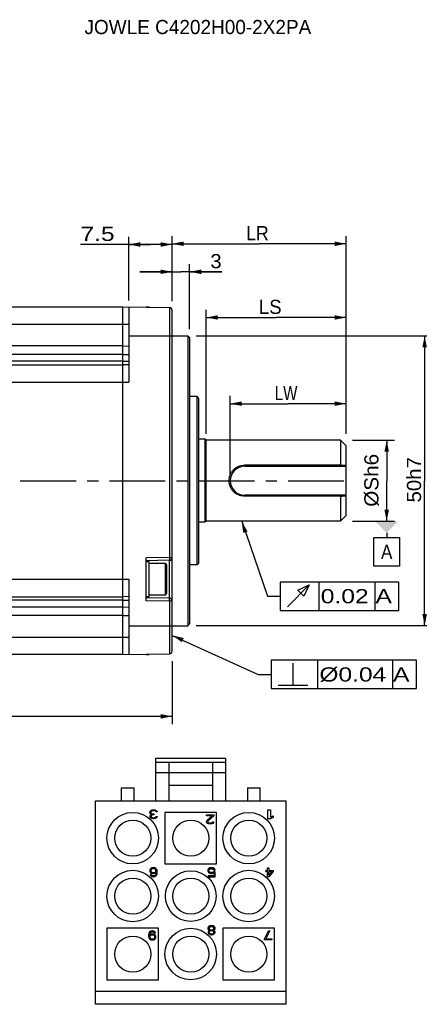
# Model space of a CAD drawing. Extents: x -74 to 556, y -100 to 345.
# Tile 6 of 19: x 233 to 295, y 106 to 259. Entities that reach past the tile are written whole.
import ezdxf
from ezdxf.enums import TextEntityAlignment as Align

# ---------------------------------------------------------------- set-up
doc = ezdxf.new("R2010")
doc.units = 0
doc.header["$LTSCALE"] = 23.1
doc.header["$MEASUREMENT"] = 0
doc.linetypes.add('CENTER', pattern=[0.6, 0.375, -0.075, 0.075, -0.075])
doc.layers.get('0').update_dxf_attribs({"linetype": 'CONTINUOUS'})
doc.layers.add('8_ALL_NOTES_BALLOONS_SYMBOLS_GT', color=7, linetype='CONTINUOUS')
doc.layers.add('DEFAULT_1', color=7, linetype='CENTER')
doc.styles.add('TEXTSTYLE_0', font='txt', dxfattribs={"width": 0.8})
doc.dimstyles.new('DIMSTYLE_3', dxfattribs={"dimtxt": 2.2, "dimasz": 0.18, "dimexe": 0.18, "dimexo": 0.0625, "dimgap": 0.09, "dimtad": 0, "dimtih": 1, "dimtoh": 1, "dimdec": 4, "dimlfac": 1.111111, "dimzin": 0, "dimdsep": 46, "dimtxsty": 'Standard', "dimcen": 0.09, "dimadec": 0, "dimazin": 0, "dimtp": 1e-05, "dimtm": 1e-05, "dimtfac": 1, "dimtdec": 4, "dimtofl": 0, "dimtmove": 0, "dimatfit": 0, "dimfxl": 0, "dimtolj": 1, "dimtzin": 0, "dimarcsym": 0})
doc.dimstyles.new('DIMSTYLE_7', dxfattribs={"dimtxt": 0.0001, "dimasz": 0.18, "dimexe": 0.18, "dimexo": 0.0625, "dimgap": 0.09, "dimtad": 0, "dimtih": 1, "dimtoh": 1, "dimdec": 4, "dimlfac": 1.111111, "dimzin": 0, "dimdsep": 46, "dimtxsty": 'Standard', "dimcen": 0.09, "dimadec": 0, "dimazin": 0, "dimtp": 1e-05, "dimtm": 1e-05, "dimtfac": 1, "dimtdec": 4, "dimtofl": 0, "dimtmove": 0, "dimatfit": 0, "dimfxl": 0, "dimtolj": 1, "dimtzin": 0, "dimarcsym": 0})

# ---------------------------------------------------------------- blocks, each defined once
blk = doc.blocks.new('*D3')
at = {"color": 7, "linetype": 'Continuous'}
for p, q in [((256.43, 220.19), (251.43, 220.19)), ((251.43, 220.19), (257.78, 220.19)), ((256.43, 215.76), (256.43, 221.39)), ((264.11, 220.19), (257.78, 220.19)), ((259.13, 211.26), (259.13, 221.39)), ((259.13, 220.19), (264.11, 220.19))]:
    blk.add_line(p, q, dxfattribs=at)
for points in [[(254.63, 219.84), (256.43, 220.19), (254.63, 220.54)], [(260.93, 220.54), (259.13, 220.19), (260.93, 219.84)]]:
    blk.add_solid(points, dxfattribs=at)
at = {"color": 7, "linetype": 'Continuous', "style": 'TEXTSTYLE_0', "width": 1.2}
blk.add_text('3', height=2.2, dxfattribs=at).set_placement((262.35, 220.74), (264.11, 220.74), align=Align.FIT)
blk = doc.blocks.new('*D4')
at = {"color": 7, "linetype": 'Continuous'}
for p, q in [((260.13, 210.26), (296.81, 210.26)), ((295.61, 210.26), (295.61, 187.76)), ((295.61, 165.26), (295.61, 187.76)), ((260.13, 165.26), (296.81, 165.26))]:
    blk.add_line(p, q, dxfattribs=at)
for points in [[(295.96, 208.46), (295.61, 210.26), (295.26, 208.46)], [(295.26, 167.06), (295.61, 165.26), (295.96, 167.06)]]:
    blk.add_solid(points, dxfattribs=at)
at = {"color": 7, "linetype": 'Continuous', "style": 'TEXTSTYLE_0'}
for s, width, p, p2 in [('h7', 0.96, (295.06, 187.9), (295.06, 191.42)), ('50', 1.066667, (295.06, 184.38), (295.06, 187.9))]:
    blk.add_text(s, height=2.2, rotation=90, dxfattribs=dict(at, width=width)).set_placement(p, p2, align=Align.FIT)
blk = doc.blocks.new('*D5')
at = {"color": 7, "linetype": 'Continuous'}
for p, q in [((138.8, 159.76), (138.8, 149.98)), ((256.43, 159.76), (256.43, 149.98)), ((138.8, 151.18), (197.62, 151.18)), ((256.43, 151.18), (197.62, 151.18))]:
    blk.add_line(p, q, dxfattribs=at)
for points in [[(140.6, 151.53), (138.8, 151.18), (140.6, 150.83)], [(254.63, 150.83), (256.43, 151.18), (254.63, 151.53)]]:
    blk.add_solid(points, dxfattribs=at)
at = {"color": 7, "linetype": 'Continuous', "style": 'TEXTSTYLE_0', "width": 0.96}
blk.add_text('LL', height=2.2, dxfattribs=at).set_placement((200.08, 151.73), (203.6, 151.73), align=Align.FIT)
blk = doc.blocks.new('*D11')
at = {"color": 7, "linetype": 'Continuous'}
for p, q in [((249.68, 215.74), (249.68, 225.63)), ((256.43, 215.63), (256.43, 225.63)), ((253.06, 224.43), (242.21, 224.43)), ((249.68, 224.43), (253.06, 224.43)), ((256.43, 224.43), (253.06, 224.43))]:
    blk.add_line(p, q, dxfattribs=at)
for points in [[(251.48, 224.78), (249.68, 224.43), (251.48, 224.08)], [(254.63, 224.08), (256.43, 224.43), (254.63, 224.78)]]:
    blk.add_solid(points, dxfattribs=at)
at = {"color": 7, "linetype": 'Continuous', "style": 'TEXTSTYLE_0', "width": 1.2}
blk.add_text('7.5', height=2.2, dxfattribs=at).set_placement((242.21, 224.98), (247.49, 224.98), align=Align.FIT)
blk = doc.blocks.new('*D12')
at = {"color": 7, "linetype": 'Continuous'}
for p, q in [((265.43, 188.76), (265.43, 200.92)), ((283.43, 195.06), (283.43, 200.92)), ((265.43, 199.72), (274.43, 199.72)), ((283.43, 199.72), (274.43, 199.72))]:
    blk.add_line(p, q, dxfattribs=at)
for points in [[(267.23, 200.07), (265.43, 199.72), (267.23, 199.37)], [(281.63, 199.37), (283.43, 199.72), (281.63, 200.07)]]:
    blk.add_solid(points, dxfattribs=at)
at = {"color": 7, "linetype": 'Continuous', "style": 'TEXTSTYLE_0', "width": 0.8}
blk.add_text('LW', height=2.2, dxfattribs=at).set_placement((272.35, 200.27), (275.87, 200.27), align=Align.FIT)
blk = doc.blocks.new('*D13')
at = {"color": 7, "linetype": 'Continuous'}
for p, q in [((256.43, 215.76), (256.43, 225.74)), ((283.43, 195.06), (283.43, 225.74)), ((256.43, 224.54), (269.93, 224.54)), ((283.43, 224.54), (269.93, 224.54))]:
    blk.add_line(p, q, dxfattribs=at)
for points in [[(258.23, 224.89), (256.43, 224.54), (258.23, 224.19)], [(281.63, 224.19), (283.43, 224.54), (281.63, 224.89)]]:
    blk.add_solid(points, dxfattribs=at)
at = {"color": 7, "linetype": 'Continuous', "style": 'TEXTSTYLE_0', "width": 0.96}
blk.add_text('LR', height=2.2, dxfattribs=at).set_placement((267.9, 225.09), (271.42, 225.09), align=Align.FIT)
blk = doc.blocks.new('*D14')
at = {"color": 7, "linetype": 'Continuous'}
for p, q in [((261.71, 195.06), (261.71, 214.3)), ((283.43, 195.06), (283.43, 214.3)), ((261.71, 213.1), (272.57, 213.1)), ((283.43, 213.1), (272.57, 213.1))]:
    blk.add_line(p, q, dxfattribs=at)
for points in [[(263.51, 213.45), (261.71, 213.1), (263.51, 212.75)], [(281.63, 212.75), (283.43, 213.1), (281.63, 213.45)]]:
    blk.add_solid(points, dxfattribs=at)
at = {"color": 7, "linetype": 'Continuous', "style": 'TEXTSTYLE_0', "width": 0.96}
blk.add_text('LS', height=2.2, dxfattribs=at).set_placement((269.89, 213.65), (273.41, 213.65), align=Align.FIT)
blk = doc.blocks.new('*D21')
at = {"color": 7, "linetype": 'Continuous'}
for p, q in [((284.43, 194.06), (290.92, 194.06)), ((289.72, 194.06), (289.72, 187.76)), ((289.72, 181.46), (289.72, 187.76)), ((284.43, 181.46), (290.92, 181.46))]:
    blk.add_line(p, q, dxfattribs=at)
for points in [[(290.07, 192.26), (289.72, 194.06), (289.37, 192.26)], [(289.37, 183.26), (289.72, 181.46), (290.07, 183.26)]]:
    blk.add_solid(points, dxfattribs=at)
at = {"color": 7, "linetype": 'Continuous', "style": 'TEXTSTYLE_0'}
for s, width in [('%%c', 1.999999), ('14', 1.2)]:
    blk.add_text(s, height=0.0001, rotation=90, dxfattribs=dict(at, width=width)).set_placement((289.72, 192.52), (289.72, 192.52), align=Align.FIT)

msp = doc.modelspace()

# ---------------------------------------------------------------- linework, layer by layer
at = {"color": 7, "linetype": 'Continuous'}
for p, q in [((173.003777, 214.758977), (248.783777, 214.758977)), ((248.783777, 214.758977), (255.991631, 214.633163)), ((248.783777, 160.758977), (248.783777, 214.758977)), ((249.683777, 214.743267), (249.683777, 203.057743)), ((252.383777, 214.752476), (252.833777, 214.752476)), ((252.383777, 214.752476), (252.383777, 214.696138)), ((252.833777, 214.752476), (252.833777, 214.688284)), ((255.991631, 214.633163), (255.991631, 175.851883)), ((256.433777, 161.334722), (256.433777, 214.183232)), ((173.003777, 212.058977), (248.783777, 212.058977)), ((248.783777, 212.057743), (249.683777, 212.042033)), ((249.683777, 210.258977), (258.863777, 210.258977)), ((258.863777, 210.258977), (259.133777, 209.988977)), ((258.863777, 210.258977), (258.863777, 165.258977)), ((259.133777, 209.988716), (259.133777, 165.529237)), ((248.783777, 208.673087), (173.003777, 208.673087)), ((248.783777, 208.666207), (249.683777, 208.672969)), ((248.783777, 207.365955), (173.003777, 207.365955)), ((248.783777, 207.358979), (249.683777, 207.366031)), ((248.783777, 206.321477), (173.003777, 206.321477)), ((173.003777, 205.758977), (248.783777, 205.758977)), ((248.783777, 206.305994), (249.683777, 206.321396)), ((249.683777, 205.758977), (248.783777, 205.743267)), ((173.003777, 203.058977), (248.783777, 203.058977)), ((248.783777, 203.042033), (249.683777, 203.057743)), ((260.303777, 200.808977), (259.133777, 200.808977)), ((260.573777, 200.538977), (260.303777, 200.808977)), ((260.303777, 174.708977), (260.303777, 200.808977)), ((260.573777, 174.9792), (260.573777, 200.538753)), ((261.473777, 194.193977), (260.573777, 194.193977)), ((261.707604, 194.058977), (261.473777, 194.193977)), ((261.473777, 194.193977), (261.473777, 181.323977)), ((282.533777, 194.058977), (261.707604, 194.058977)), ((261.707604, 181.458977), (261.707604, 194.058977)), ((283.433777, 193.158977), (282.533777, 194.058977)), ((282.533777, 194.058977), (282.533777, 190.175212)), ((283.433777, 182.358985), (283.433777, 193.158969)), ((282.533777, 190.175212), (267.683777, 190.175212)), ((267.683777, 190.175212), (267.683777, 190.008977)), ((267.683777, 190.008977), (283.253777, 190.008977)), ((282.455386, 190.008977), (282.533777, 190.175212)), ((283.433777, 190.188977), (283.253777, 190.008977)), ((283.253777, 185.508977), (267.683777, 185.508977)), ((267.683777, 185.508977), (267.683777, 185.342742)), ((282.533777, 185.342742), (267.683777, 185.342742)), ((282.455386, 185.508977), (282.533777, 185.342742)), ((282.533777, 185.342742), (282.533777, 181.458977)), ((283.433777, 185.328977), (283.253777, 185.508977)), ((283.433777, 182.358977), (282.533777, 181.458977)), ((261.473777, 181.323977), (260.573777, 181.323977)), ((261.707604, 181.458977), (261.473777, 181.323977)), ((282.533777, 181.458977), (261.707604, 181.458977)), ((287.740845, 178.921856), (291.700845, 178.921856)), ((287.740845, 174.521856), (287.740845, 178.921856)), ((289.720845, 179.658977), (289.720845, 178.921856)), ((291.700845, 178.921856), (291.700845, 174.521856)), ((255.991631, 175.851883), (252.383777, 175.788908)), ((252.383777, 169.129045), (252.383777, 175.788908)), ((255.991631, 175.851883), (256.433777, 175.851883)), ((255.991631, 175.401952), (252.383777, 175.338977)), ((252.833777, 175.158977), (252.383777, 175.158977)), ((252.833777, 169.758977), (252.833777, 175.158977)), ((255.377893, 174.933977), (252.833777, 174.933977)), ((255.377893, 174.933977), (255.533777, 174.663977)), ((255.377893, 169.983977), (255.377893, 174.933977)), ((255.533777, 174.663977), (255.533777, 170.253977)), ((255.991631, 169.516001), (255.991631, 175.401952)), ((260.303777, 174.708977), (259.133777, 174.708977)), ((260.573777, 174.978977), (260.303777, 174.708977)), ((291.700845, 174.521856), (287.740845, 174.521856)), ((173.003777, 172.458977), (248.783777, 172.458977)), ((248.783777, 172.47592), (249.683777, 172.46021)), ((249.683777, 172.46021), (249.683777, 160.774686)), ((173.003777, 169.758977), (248.783777, 169.758977)), ((249.683777, 169.758977), (248.783777, 169.774686)), ((252.833777, 169.758977), (252.383777, 169.758977)), ((255.377893, 169.983977), (252.833777, 169.983977)), ((255.377893, 169.983977), (255.533777, 170.253977)), ((248.783777, 169.196477), (173.003777, 169.196477)), ((248.783777, 168.151998), (173.003777, 168.151998)), ((248.783777, 169.21196), (249.683777, 169.196557)), ((248.783777, 168.158974), (249.683777, 168.151922)), ((255.991631, 169.516001), (252.383777, 169.578977)), ((255.991631, 169.06607), (252.383777, 169.129045)), ((256.433777, 169.06607), (255.991631, 169.06607)), ((255.991631, 169.06607), (255.991631, 160.88479)), ((248.783777, 166.844867), (173.003777, 166.844867)), ((248.783777, 166.851746), (249.683777, 166.844985)), ((249.683777, 165.258977), (258.863777, 165.258977)), ((258.863777, 165.258977), (259.133777, 165.528977)), ((173.003777, 163.458977), (248.783777, 163.458977)), ((248.783777, 163.46021), (249.683777, 163.47592)), ((248.783777, 160.758977), (173.003777, 160.758977)), ((248.783777, 160.758977), (255.991631, 160.88479)), ((252.383777, 160.821815), (252.383777, 160.765478)), ((252.383777, 160.765478), (252.833777, 160.765478)), ((252.833777, 160.82967), (252.833777, 160.765478)), ((253.907761, 138.083119), (253.907761, 144.683119)), ((253.907761, 144.683119), (264.707761, 144.683119)), ((253.907761, 144.083119), (264.707761, 144.083119)), ((255.907761, 144.083119), (255.907761, 138.083119)), ((262.707761, 144.083119), (262.707761, 138.083119)), ((264.707761, 144.683119), (264.707761, 138.083119)), ((253.907761, 142.483119), (264.707761, 142.483119)), ((248.507761, 140.083119), (248.507761, 138.083119)), ((248.507761, 140.083119), (250.507761, 140.083119)), ((250.507761, 138.083119), (250.507761, 140.083119)), ((255.907761, 140.483119), (262.707761, 140.483119)), ((268.107761, 140.083119), (268.107761, 138.083119)), ((268.107761, 140.083119), (270.107761, 140.083119)), ((270.107761, 138.083119), (270.107761, 140.083119)), ((244.507761, 106.483119), (244.507761, 138.083119)), ((244.507761, 138.083119), (274.107761, 138.083119)), ((274.107761, 106.483119), (274.107761, 138.083119)), ((252.962306, 136.35546), (252.994124, 136.444822)), ((252.962306, 136.236311), (252.962306, 136.35546)), ((252.994124, 136.117162), (252.962306, 136.236311)), ((252.994124, 136.444822), (253.057761, 136.534183)), ((253.057761, 136.0278), (252.994124, 136.117162)), ((253.057761, 136.534183), (253.153215, 136.593758)), ((253.153215, 136.415034), (253.121397, 136.35546)), ((253.121397, 136.35546), (253.121397, 136.236311)), ((253.121397, 136.236311), (253.185033, 136.117162)), ((253.153215, 136.593758), (253.280488, 136.653332)), ((253.216852, 136.474609), (253.153215, 136.415034)), ((253.185033, 136.117162), (253.280488, 136.057588)), ((253.280488, 136.504396), (253.216852, 136.474609)), ((253.280488, 136.653332), (253.407761, 136.683119)), ((253.439579, 136.534183), (253.280488, 136.504396)), ((253.280488, 136.057588), (253.471397, 136.0278)), ((253.407761, 136.683119), (253.662306, 136.683119)), ((253.630488, 136.534183), (253.439579, 136.534183)), ((253.789579, 136.504396), (253.630488, 136.534183)), ((253.662306, 136.683119), (253.789579, 136.653332)), ((253.789579, 136.653332), (253.916852, 136.593758)), ((253.853215, 136.474609), (253.789579, 136.504396)), ((253.916852, 136.415034), (253.853215, 136.474609)), ((253.916852, 136.593758), (254.012306, 136.534183)), ((253.94867, 136.35546), (253.916852, 136.415034)), ((254.107761, 136.35546), (253.94867, 136.35546)), ((254.012306, 136.534183), (254.075942, 136.444822)), ((254.075942, 136.444822), (254.107761, 136.35546)), ((255.307761, 136.283119), (255.307761, 128.283119)), ((263.307761, 136.283119), (255.307761, 136.283119)), ((263.307761, 128.283119), (263.307761, 136.283119)), ((271.267761, 136.683119), (271.687761, 136.683119)), ((271.267761, 135.283119), (271.267761, 136.683119)), ((271.687761, 136.683119), (271.687761, 135.521417)), ((252.994124, 135.670354), (253.025942, 135.789503)), ((252.994124, 135.610779), (252.994124, 135.670354)), ((253.025942, 135.49163), (252.994124, 135.610779)), ((253.025942, 135.789503), (253.089579, 135.878864)), ((253.153215, 135.372481), (253.025942, 135.49163)), ((253.216852, 135.968226), (253.057761, 136.0278)), ((253.089579, 135.878864), (253.216852, 135.968226)), ((253.216852, 135.789503), (253.153215, 135.670354)), ((253.153215, 135.670354), (253.153215, 135.610779)), ((253.153215, 135.610779), (253.216852, 135.521417)), ((253.280488, 135.312907), (253.153215, 135.372481)), ((253.280488, 135.849077), (253.216852, 135.789503)), ((253.216852, 135.521417), (253.312306, 135.461843)), ((253.471397, 135.908651), (253.280488, 135.849077)), ((253.503215, 135.283119), (253.280488, 135.312907)), ((253.312306, 135.461843), (253.471397, 135.432056)), ((253.471397, 136.0278), (253.59867, 136.0278)), ((253.59867, 135.908651), (253.471397, 135.908651)), ((253.471397, 135.432056), (253.59867, 135.432056)), ((253.566852, 135.283119), (253.503215, 135.283119)), ((253.789579, 135.312907), (253.566852, 135.283119)), ((253.59867, 136.0278), (253.59867, 135.908651)), ((253.59867, 135.432056), (253.757761, 135.461843)), ((253.757761, 135.461843), (253.853215, 135.521417)), ((253.916852, 135.372481), (253.789579, 135.312907)), ((253.853215, 135.521417), (253.916852, 135.610779)), ((253.916852, 135.610779), (254.075942, 135.610779)), ((254.044124, 135.49163), (253.916852, 135.372481)), ((254.075942, 135.610779), (254.044124, 135.49163)), ((261.762306, 135.734183), (261.762306, 135.883119)), ((261.762306, 135.883119), (262.907761, 135.883119)), ((262.653215, 135.734183), (261.762306, 135.734183)), ((261.762306, 134.870354), (261.794124, 134.989503)), ((261.762306, 134.810779), (261.762306, 134.870354)), ((261.794124, 134.69163), (261.762306, 134.810779)), ((261.794124, 134.989503), (261.857761, 135.078864)), ((261.921397, 134.572481), (261.794124, 134.69163)), ((261.857761, 135.078864), (262.653215, 135.734183)), ((262.04867, 134.512907), (261.921397, 134.572481)), ((262.016852, 134.989503), (261.953215, 134.870354)), ((261.953215, 134.870354), (261.953215, 134.810779)), ((261.953215, 134.810779), (262.016852, 134.721417)), ((262.907761, 135.734183), (262.016852, 134.989503)), ((262.016852, 134.721417), (262.112306, 134.661843)), ((262.239579, 134.483119), (262.04867, 134.512907)), ((262.112306, 134.661843), (262.271397, 134.632056)), ((262.271397, 134.632056), (262.39867, 134.632056)), ((262.589579, 134.512907), (262.366852, 134.483119)), ((262.39867, 134.632056), (262.557761, 134.661843)), ((262.557761, 134.661843), (262.653215, 134.721417)), ((262.716852, 134.572481), (262.589579, 134.512907)), ((262.653215, 134.721417), (262.716852, 134.810779)), ((262.716852, 134.810779), (262.875942, 134.810779)), ((262.844124, 134.69163), (262.716852, 134.572481)), ((262.875942, 134.810779), (262.844124, 134.69163)), ((262.907761, 135.883119), (262.907761, 135.734183)), ((271.687761, 135.283119), (271.267761, 135.283119)), ((271.687761, 135.521417), (272.107761, 135.729928)), ((272.107761, 135.49163), (271.687761, 135.283119)), ((272.107761, 135.729928), (272.107761, 135.49163)), ((262.366852, 134.483119), (262.239579, 134.483119)), ((253.025942, 127.444822), (252.962306, 127.295885)), ((252.962306, 127.295885), (252.962306, 127.146949)), ((252.962306, 127.146949), (253.025942, 126.998013)), ((253.121397, 127.563971), (253.025942, 127.444822)), ((253.025942, 126.998013), (253.121397, 126.908651)), ((253.280488, 127.653332), (253.121397, 127.563971)), ((253.153215, 127.35546), (253.121397, 127.266098)), ((253.121397, 127.266098), (253.121397, 127.176737)), ((253.121397, 127.176737), (253.153215, 127.087375)), ((253.121397, 126.908651), (253.280488, 126.81929)), ((253.216852, 127.444822), (253.153215, 127.35546)), ((253.153215, 127.087375), (253.216852, 127.0278)), ((253.312306, 127.504396), (253.216852, 127.444822)), ((253.216852, 127.0278), (253.312306, 126.968226)), ((253.439579, 127.683119), (253.280488, 127.653332)), ((253.407761, 127.534183), (253.312306, 127.504396)), ((253.312306, 126.968226), (253.407761, 126.938439)), ((253.630488, 127.534183), (253.407761, 127.534183)), ((253.407761, 126.938439), (253.630488, 126.938439)), ((253.59867, 127.683119), (253.439579, 127.683119)), ((253.757761, 127.653332), (253.59867, 127.683119)), ((253.725942, 127.504396), (253.630488, 127.534183)), ((253.630488, 126.938439), (253.725942, 126.968226)), ((253.821397, 127.444822), (253.725942, 127.504396)), ((253.725942, 126.968226), (253.821397, 127.0278)), ((253.916852, 127.563971), (253.757761, 127.653332)), ((253.757761, 126.81929), (253.94867, 126.938439)), ((253.885033, 127.35546), (253.821397, 127.444822)), ((253.821397, 127.0278), (253.885033, 127.087375)), ((253.916852, 127.266098), (253.885033, 127.35546)), ((253.885033, 127.087375), (253.916852, 127.176737)), ((254.012306, 127.444822), (253.916852, 127.563971)), ((253.916852, 127.176737), (253.916852, 127.266098)), ((253.94867, 126.878864), (253.916852, 126.700141)), ((253.94867, 126.938439), (253.94867, 126.878864)), ((254.075942, 127.295885), (254.012306, 127.444822)), ((254.107761, 127.087375), (254.075942, 127.295885)), ((254.075942, 126.670354), (254.107761, 126.878864)), ((254.107761, 126.878864), (254.107761, 127.087375)), ((255.307761, 128.283119), (263.307761, 128.283119)), ((262.025942, 127.444822), (261.962306, 127.295885)), ((261.962306, 127.295885), (261.962306, 127.176737)), ((261.962306, 127.176737), (262.025942, 127.0278)), ((262.121397, 127.563971), (262.025942, 127.444822)), ((262.025942, 127.0278), (262.121397, 126.908651)), ((262.280488, 127.653332), (262.121397, 127.563971)), ((262.121397, 127.266098), (262.153215, 127.35546)), ((262.121397, 127.206524), (262.121397, 127.266098)), ((262.153215, 127.117162), (262.121397, 127.206524)), ((262.121397, 126.908651), (262.280488, 126.81929)), ((262.153215, 127.35546), (262.216852, 127.444822)), ((262.216852, 127.0278), (262.153215, 127.117162)), ((262.216852, 127.444822), (262.312306, 127.504396)), ((262.312306, 126.968226), (262.216852, 127.0278)), ((262.439579, 127.683119), (262.280488, 127.653332)), ((262.312306, 127.504396), (262.439579, 127.534183)), ((262.439579, 126.938439), (262.312306, 126.968226)), ((262.630488, 127.683119), (262.439579, 127.683119)), ((262.439579, 127.534183), (262.630488, 127.534183)), ((262.630488, 126.938439), (262.439579, 126.938439)), ((262.789579, 127.653332), (262.630488, 127.683119)), ((262.630488, 127.534183), (262.757761, 127.504396)), ((262.757761, 126.968226), (262.630488, 126.938439)), ((262.757761, 127.504396), (262.853215, 127.444822)), ((262.885033, 127.057588), (262.757761, 126.968226)), ((262.94867, 127.563971), (262.789579, 127.653332)), ((262.789579, 126.81929), (262.94867, 126.908651)), ((262.853215, 127.444822), (262.916852, 127.325673)), ((263.107761, 127.057588), (262.885033, 127.057588)), ((262.916852, 127.325673), (263.107761, 127.325673)), ((263.044124, 127.444822), (262.94867, 127.563971)), ((262.94867, 126.908651), (262.94867, 126.432056)), ((263.107761, 127.325673), (263.044124, 127.444822)), ((263.107761, 126.283119), (263.107761, 127.057588)), ((270.941094, 127.266098), (271.232761, 127.266098)), ((270.941094, 127.087375), (270.941094, 127.266098)), ((271.232761, 127.087375), (270.941094, 127.087375)), ((271.232761, 127.683119), (271.407761, 127.683119)), ((271.232761, 127.266098), (271.232761, 127.683119)), ((271.232761, 126.283119), (271.232761, 127.087375)), ((271.407761, 127.683119), (271.407761, 127.266098)), ((271.407761, 127.266098), (272.107761, 127.266098)), ((271.407761, 127.087375), (271.903594, 127.087375)), ((272.107761, 127.087375), (271.407761, 126.283119)), ((271.903594, 127.087375), (271.407761, 126.521417)), ((271.407761, 126.521417), (271.407761, 127.087375)), ((272.107761, 127.266098), (272.107761, 127.087375)), ((253.025942, 126.610779), (253.057761, 126.521417)), ((253.185033, 126.610779), (253.025942, 126.610779)), ((253.057761, 126.521417), (253.153215, 126.402268)), ((253.153215, 126.402268), (253.312306, 126.312907)), ((253.24867, 126.521417), (253.185033, 126.610779)), ((253.344124, 126.461843), (253.24867, 126.521417)), ((253.280488, 126.81929), (253.439579, 126.789503)), ((253.312306, 126.312907), (253.471397, 126.283119)), ((253.439579, 126.432056), (253.344124, 126.461843)), ((253.439579, 126.789503), (253.59867, 126.789503)), ((253.630488, 126.432056), (253.439579, 126.432056)), ((253.471397, 126.283119), (253.59867, 126.283119)), ((253.59867, 126.789503), (253.757761, 126.81929)), ((253.59867, 126.283119), (253.757761, 126.312907)), ((253.725942, 126.461843), (253.630488, 126.432056)), ((253.821397, 126.521417), (253.725942, 126.461843)), ((253.757761, 126.312907), (253.916852, 126.402268)), ((253.885033, 126.610779), (253.821397, 126.521417)), ((253.916852, 126.700141), (253.885033, 126.610779)), ((253.916852, 126.402268), (254.012306, 126.521417)), ((254.012306, 126.521417), (254.075942, 126.670354)), ((262.94867, 126.432056), (262.025942, 126.432056)), ((262.025942, 126.432056), (262.025942, 126.283119)), ((262.025942, 126.283119), (263.107761, 126.283119)), ((262.280488, 126.81929), (262.439579, 126.789503)), ((262.439579, 126.789503), (262.630488, 126.789503)), ((262.630488, 126.789503), (262.789579, 126.81929)), ((271.407761, 126.283119), (271.232761, 126.283119)), ((246.307761, 118.283119), (246.307761, 110.283119)), ((254.307761, 118.283119), (246.307761, 118.283119)), ((252.953215, 117.763971), (252.857761, 117.644822)), ((253.112306, 117.853332), (252.953215, 117.763971)), ((253.04867, 117.644822), (253.144124, 117.704396)), ((253.271397, 117.883119), (253.112306, 117.853332)), ((253.144124, 117.704396), (253.239579, 117.734183)), ((253.239579, 117.734183), (253.430488, 117.734183)), ((253.39867, 117.883119), (253.271397, 117.883119)), ((253.557761, 117.853332), (253.39867, 117.883119)), ((253.430488, 117.734183), (253.525942, 117.704396)), ((253.525942, 117.704396), (253.621397, 117.644822)), ((253.716852, 117.763971), (253.557761, 117.853332)), ((253.812306, 117.644822), (253.716852, 117.763971)), ((254.307761, 110.283119), (254.307761, 118.283119)), ((262.025942, 118.474609), (261.962306, 118.325673)), ((261.962306, 118.325673), (261.962306, 118.236311)), ((261.962306, 118.236311), (262.025942, 118.087375)), ((262.057761, 117.849077), (261.994124, 117.729928)), ((261.994124, 117.729928), (261.994124, 117.640566)), ((262.121397, 118.563971), (262.025942, 118.474609)), ((262.025942, 118.087375), (262.153215, 117.998013)), ((262.153215, 117.938439), (262.057761, 117.849077)), ((262.280488, 118.653332), (262.121397, 118.563971)), ((262.216852, 118.444822), (262.121397, 118.325673)), ((262.121397, 118.325673), (262.121397, 118.236311)), ((262.121397, 118.236311), (262.216852, 118.117162)), ((262.153215, 117.998013), (262.216852, 117.968226)), ((262.216852, 117.968226), (262.153215, 117.938439)), ((262.216852, 117.789503), (262.153215, 117.700141)), ((262.153215, 117.700141), (262.153215, 117.640566)), ((262.344124, 118.504396), (262.216852, 118.444822)), ((262.216852, 118.117162), (262.344124, 118.057588)), ((262.344124, 117.878864), (262.216852, 117.789503)), ((262.439579, 118.683119), (262.280488, 118.653332)), ((262.471397, 118.534183), (262.344124, 118.504396)), ((262.344124, 118.057588), (262.471397, 118.0278)), ((262.471397, 117.908651), (262.344124, 117.878864)), ((262.630488, 118.683119), (262.439579, 118.683119)), ((262.59867, 118.534183), (262.471397, 118.534183)), ((262.471397, 118.0278), (262.59867, 118.0278)), ((262.59867, 117.908651), (262.471397, 117.908651)), ((262.725942, 118.504396), (262.59867, 118.534183)), ((262.59867, 118.0278), (262.725942, 118.057588)), ((262.725942, 117.878864), (262.59867, 117.908651)), ((262.789579, 118.653332), (262.630488, 118.683119)), ((262.853215, 118.444822), (262.725942, 118.504396)), ((262.725942, 118.057588), (262.853215, 118.117162)), ((262.853215, 117.789503), (262.725942, 117.878864)), ((262.94867, 118.563971), (262.789579, 118.653332)), ((262.94867, 118.325673), (262.853215, 118.444822)), ((262.853215, 118.117162), (262.94867, 118.236311)), ((262.853215, 117.968226), (262.916852, 117.998013)), ((262.916852, 117.938439), (262.853215, 117.968226)), ((262.916852, 117.700141), (262.853215, 117.789503)), ((262.916852, 117.998013), (263.044124, 118.087375)), ((263.012306, 117.849077), (262.916852, 117.938439)), ((262.916852, 117.640566), (262.916852, 117.700141)), ((263.044124, 118.474609), (262.94867, 118.563971)), ((262.94867, 118.236311), (262.94867, 118.325673)), ((263.075942, 117.729928), (263.012306, 117.849077)), ((263.107761, 118.325673), (263.044124, 118.474609)), ((263.044124, 118.087375), (263.107761, 118.236311)), ((263.075942, 117.640566), (263.075942, 117.729928)), ((263.107761, 118.236311), (263.107761, 118.325673)), ((272.307761, 118.283119), (264.307761, 118.283119)), ((264.307761, 118.283119), (264.307761, 110.283119)), ((270.762306, 116.632056), (271.39867, 117.883119)), ((271.589579, 117.883119), (270.953215, 116.632056)), ((271.39867, 117.883119), (271.589579, 117.883119)), ((272.307761, 110.283119), (272.307761, 118.283119)), ((252.794124, 117.495885), (252.762306, 117.287375)), ((252.762306, 117.287375), (252.762306, 117.078864)), ((252.762306, 117.078864), (252.794124, 116.870354)), ((252.857761, 117.644822), (252.794124, 117.495885)), ((252.794124, 116.870354), (252.857761, 116.721417)), ((252.857761, 116.721417), (252.953215, 116.602268)), ((252.921397, 117.287375), (252.953215, 117.466098)), ((253.112306, 117.346949), (252.921397, 117.2278)), ((252.921397, 117.2278), (252.921397, 117.287375)), ((252.953215, 117.466098), (252.985033, 117.55546)), ((252.985033, 117.049077), (252.953215, 116.959715)), ((252.953215, 116.959715), (252.953215, 116.900141)), ((252.953215, 116.900141), (252.985033, 116.810779)), ((252.953215, 116.602268), (253.112306, 116.512907)), ((252.985033, 117.55546), (253.04867, 117.644822)), ((253.04867, 117.138439), (252.985033, 117.049077)), ((252.985033, 116.810779), (253.04867, 116.721417)), ((253.144124, 117.198013), (253.04867, 117.138439)), ((253.04867, 116.721417), (253.144124, 116.661843)), ((253.271397, 117.376737), (253.112306, 117.346949)), ((253.112306, 116.512907), (253.271397, 116.483119)), ((253.239579, 117.2278), (253.144124, 117.198013)), ((253.144124, 116.661843), (253.239579, 116.632056)), ((253.462306, 117.2278), (253.239579, 117.2278)), ((253.239579, 116.632056), (253.462306, 116.632056)), ((253.430488, 117.376737), (253.271397, 117.376737)), ((253.271397, 116.483119), (253.430488, 116.483119)), ((253.589579, 117.346949), (253.430488, 117.376737)), ((253.430488, 116.483119), (253.589579, 116.512907)), ((253.557761, 117.198013), (253.462306, 117.2278)), ((253.462306, 116.632056), (253.557761, 116.661843)), ((253.653215, 117.138439), (253.557761, 117.198013)), ((253.557761, 116.661843), (253.653215, 116.721417)), ((253.74867, 117.257588), (253.589579, 117.346949)), ((253.589579, 116.512907), (253.74867, 116.602268)), ((253.621397, 117.644822), (253.685033, 117.55546)), ((253.716852, 117.049077), (253.653215, 117.138439)), ((253.653215, 116.721417), (253.716852, 116.810779)), ((253.685033, 117.55546), (253.844124, 117.55546)), ((253.74867, 116.959715), (253.716852, 117.049077)), ((253.716852, 116.810779), (253.74867, 116.900141)), ((253.844124, 117.138439), (253.74867, 117.257588)), ((253.74867, 116.900141), (253.74867, 116.959715)), ((253.74867, 116.602268), (253.844124, 116.721417)), ((253.844124, 117.55546), (253.812306, 117.644822)), ((253.907761, 116.989503), (253.844124, 117.138439)), ((253.844124, 116.721417), (253.907761, 116.870354)), ((253.907761, 116.870354), (253.907761, 116.989503)), ((261.994124, 117.640566), (262.057761, 117.49163)), ((262.057761, 117.49163), (262.153215, 117.402268)), ((262.153215, 117.640566), (262.216852, 117.551205)), ((262.153215, 117.402268), (262.312306, 117.312907)), ((262.216852, 117.551205), (262.344124, 117.461843)), ((262.312306, 117.312907), (262.471397, 117.283119)), ((262.344124, 117.461843), (262.471397, 117.432056)), ((262.471397, 117.432056), (262.59867, 117.432056)), ((262.471397, 117.283119), (262.59867, 117.283119)), ((262.59867, 117.432056), (262.725942, 117.461843)), ((262.59867, 117.283119), (262.757761, 117.312907)), ((262.725942, 117.461843), (262.853215, 117.551205)), ((262.757761, 117.312907), (262.916852, 117.402268)), ((262.853215, 117.551205), (262.916852, 117.640566)), ((262.916852, 117.402268), (263.012306, 117.49163)), ((263.012306, 117.49163), (263.075942, 117.640566)), ((270.762306, 116.483119), (270.762306, 116.632056)), ((271.907761, 116.483119), (270.762306, 116.483119)), ((270.953215, 116.632056), (271.907761, 116.632056)), ((271.907761, 116.632056), (271.907761, 116.483119)), ((246.307761, 110.283119), (254.307761, 110.283119)), ((264.307761, 110.283119), (272.307761, 110.283119)), ((274.107761, 108.483119), (244.507761, 108.483119)), ((274.107761, 106.483119), (244.507761, 106.483119))]:
    msp.add_line(p, q, dxfattribs=at)
for points in [[(255.991631, 175.851883), (255.993669, 175.713005), (255.994745, 175.587538), (255.994745, 175.487876), (255.993669, 175.423964), (255.991631, 175.401952)], [(255.991631, 169.06607), (255.993672, 169.205058), (255.994745, 169.330484), (255.994745, 169.430027), (255.993672, 169.493953), (255.991631, 169.516001)]]:
    msp.add_lwpolyline(points, dxfattribs=at)
for centre, radius in [((250.307761, 132.283119), 4), ((268.307761, 132.283119), 4), ((250.307761, 132.283119), 2.8), ((259.307761, 132.283119), 2.8), ((268.307761, 132.283119), 2.8), ((250.307761, 123.283119), 4), ((259.307761, 123.283119), 3.93991), ((268.307761, 123.283119), 4), ((250.307761, 123.283119), 2.8), ((259.307761, 123.283119), 2.8), ((268.307761, 123.283119), 2.8), ((259.307761, 114.283119), 4), ((250.307761, 114.283119), 2.8), ((259.307761, 114.283119), 2.8), ((268.307761, 114.283119), 2.8)]:
    msp.add_circle(centre, radius, dxfattribs=at)
for centre, radius, start, end in [((255.983777, 214.183232), 0.45, 0, 89), ((267.683777, 187.758977), 2.25, 90, 270), ((255.983777, 175.851883), 0.45, 271, 360), ((255.983777, 169.06607), 0.45, 0, 89), ((255.983777, 161.334722), 0.45, 271, 360)]:
    msp.add_arc(centre, radius, start, end, dxfattribs=at)
for points in [[(267.666999, 185.342605), (267.184118, 185.393719), (266.697716, 185.548271), (266.253192, 185.801553), (265.873973, 186.141009), (265.57564, 186.551669), (265.371196, 187.012851), (265.267159, 187.504218), (265.266566, 188.008044), (265.370518, 188.503), (265.575319, 188.965727), (265.873215, 189.376105), (266.251458, 189.715151), (266.694929, 189.968461), (267.18135, 190.123661), (267.666903, 190.175324)], [(267.666903, 190.175324), (267.683777, 190.175212)], [(282.533777, 190.182191), (282.63796, 190.181958), (282.843234, 190.181461), (283.143323, 190.180634), (283.33804, 190.180021), (283.433777, 190.179694)], [(267.683777, 185.342742), (267.666999, 185.342605)], [(283.433777, 185.338259), (283.338149, 185.337933), (283.143571, 185.337321), (282.843486, 185.336493), (282.638073, 185.335996), (282.533777, 185.335762)]]:
    msp.add_spline(points, degree=3, dxfattribs=at)
msp.add_solid([(287.920845, 181.458977), (291.520845, 181.458977), (289.720845, 179.658977)], dxfattribs=at)
at = {"layer": '8_ALL_NOTES_BALLOONS_SYMBOLS_GT', "color": 7, "linetype": 'Continuous'}
for p, q in [((267.21537, 181.458977), (271.203871, 169.834822)), ((291.628871, 172.034822), (273.203871, 172.034822)), ((273.203871, 172.034822), (273.203871, 167.634822)), ((279.253871, 167.634822), (279.253871, 172.034822)), ((287.943871, 167.634822), (287.943871, 172.034822)), ((291.628871, 167.634822), (291.628871, 172.034822)), ((271.203871, 169.834822), (273.203871, 169.834822)), ((273.203871, 167.634822), (291.628871, 167.634822)), ((256.433777, 163.757229), (269.797654, 157.689349)), ((294.347654, 159.889349), (271.797654, 159.889349)), ((271.797654, 159.889349), (271.797654, 155.489349)), ((275.189312, 156.039351), (275.189312, 159.43101)), ((279.039321, 155.489349), (279.039321, 159.889349)), ((290.662654, 155.489349), (290.662654, 159.889349)), ((294.347654, 155.489349), (294.347654, 159.889349)), ((269.797654, 157.689349), (271.797654, 157.689349)), ((272.897666, 156.039351), (277.480983, 156.039351)), ((271.797654, 155.489349), (294.347654, 155.489349))]:
    msp.add_line(p, q, dxfattribs=at)
msp.add_lwpolyline([(274.303861, 168.184821), (277.695546, 171.576493), (276.870542, 169.834828), (275.953868, 170.751489), (277.695546, 171.576493)], dxfattribs=at)
for points in [[(267.21537, 181.458977), (268.130611, 179.870004), (267.468503, 179.64282)], [(256.433777, 163.757229), (258.217442, 163.331743), (257.928042, 162.694368)]]:
    msp.add_solid(points, dxfattribs=at)
at = {"layer": 'DEFAULT_1', "color": 7, "linetype": 'CENTER'}
msp.add_line((135.823777, 187.758977), (284.569514, 187.758977), dxfattribs=at)

# ---------------------------------------------------------------- texts
at = {"color": 7, "linetype": 'Continuous', "style": 'TEXTSTYLE_0', "width": 1.2}
msp.add_text('A', height=2.2, dxfattribs=at).set_placement((288.840845, 175.621856), (290.600845, 175.621856), align=Align.FIT)
at = {"layer": '8_ALL_NOTES_BALLOONS_SYMBOLS_GT', "color": 7, "linetype": 'Continuous', "style": 'TEXTSTYLE_0'}
for s, width, p, p2 in [('JOWLE C4202H00-2X2PA', 0.820513, (242.816563, 257.086525), (278.016563, 257.086525)), (' 0.02 A', 0.970588, (278.428871, 168.734822), (290.528871, 168.734822)), (' %%c0.04 A', 1.025, (278.214321, 156.589349), (293.247654, 156.589349))]:
    msp.add_text(s, height=2.2, dxfattribs=dict(at, width=width)).set_placement(p, p2, align=Align.FIT)
at = {"layer": '8_ALL_NOTES_BALLOONS_SYMBOLS_GT', "color": 7, "linetype": 'Continuous', "style": 'TEXTSTYLE_0', "width": 1.018182}
msp.add_text('%%cSh6', height=2.2, rotation=90, dxfattribs=at).set_placement((288.444785, 183.710153), (288.444785, 191.923487), align=Align.FIT)

# ---------------------------------------------------------------- dimensions: what is measured, and where the dimension line sits
at = {"color": 7, "linetype": 'Continuous'}
for base, p1, p2, angle, dimstyle, picture, middle in [((249.683777, 224.433998), (256.433777, 215.625445), (249.683777, 215.743267), 180, 'DIMSTYLE_3', '*D11', (244.845125, 226.083998)), ((256.433777, 224.537401), (283.433777, 195.058977), (256.433777, 215.758977), 180, 'DIMSTYLE_3', '*D13', (269.6565, 226.187401)), ((261.707604, 213.095331), (283.433777, 195.058977), (261.707604, 195.058977), 180, 'DIMSTYLE_3', '*D14', (271.649009, 214.745331)), ((295.614912, 210.258977), (260.133777, 165.258977), (260.133777, 210.258977), 90, 'DIMSTYLE_3', '*D4', (293.964912, 187.8988)), ((289.720845, 194.058977), (284.433777, 181.458977), (284.433777, 194.058977), 90, 'DIMSTYLE_7', '*D21', (289.72077, 192.51808)), ((138.803777, 151.175962), (256.433777, 159.758977), (138.803777, 159.758977), 180, 'DIMSTYLE_3', '*D5', (201.844942, 152.825962))]:
    dim = msp.add_linear_dim(base=base, p1=p1, p2=p2, angle=angle, dimstyle=dimstyle, dxfattribs=at)
    dim.commit()
    dim.dimension.update_dxf_attribs({"geometry": picture, "text_midpoint": middle})
for base, p1, p2, picture, middle in [((259.133777, 220.190354), (256.433777, 215.758977), (259.133777, 211.258977), '*D3', (263.234612, 221.840354)), ((283.433777, 199.717073), (265.433777, 188.758977), (283.433777, 195.058977), '*D12', (274.105427, 201.367073))]:
    dim = msp.add_linear_dim(base=base, p1=p1, p2=p2, dimstyle='DIMSTYLE_3', dxfattribs=at)
    dim.commit()
    dim.dimension.update_dxf_attribs({"geometry": picture, "text_midpoint": middle})

doc.saveas('drawing.dxf')
